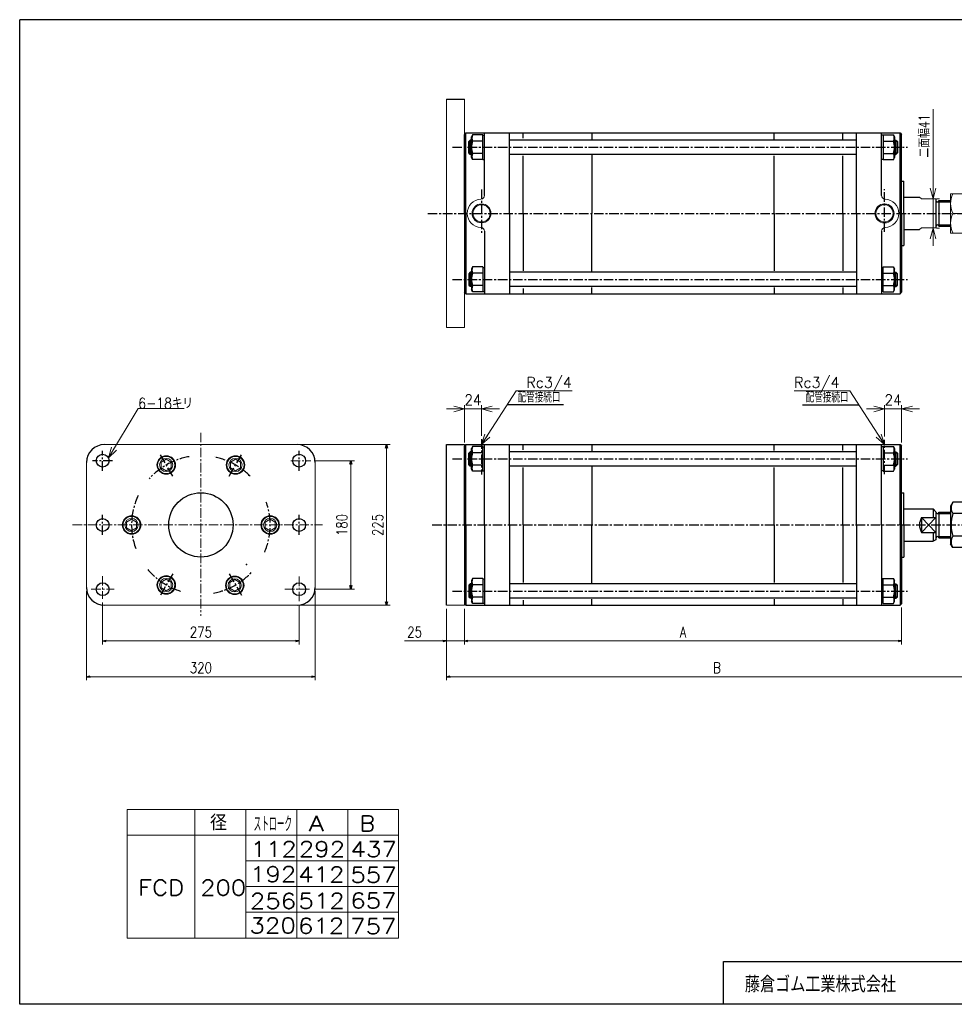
# Model space of a CAD drawing. Header units: millimetres. Extents: x -985 to 985, y -705 to 705.
# Tile 1 of 2: x -985 to 323, y -674 to 705. Entities that reach past the tile are written whole.
import ezdxf
from ezdxf.enums import TextEntityAlignment as Align

# ---------------------------------------------------------------- set-up
doc = ezdxf.new("R2010")
doc.units = ezdxf.units.MM
doc.header["$LTSCALE"] = 0.416667
doc.header["$PDSIZE"] = 1
doc.linetypes.add('CENTER', pattern=[50.8, 31.75, -6.35, 6.35, -6.35])
doc.layers.add('Layer0016', color=7, linetype='Continuous')
doc.layers.add('ZUWAKU', color=7, linetype='Continuous')
doc.styles.add('dcStyle0', font='txt.shx', dxfattribs={"width": 0.8, "bigfont": 'bigfont'})
doc.dimstyles.new('DaDimRotatedStyle', dxfattribs={"dimtxt": 15, "dimasz": 5.000003, "dimexe": 5, "dimexo": 1.666667, "dimgap": 5, "dimtad": 3, "dimdsep": 46, "dimtxsty": 'dcStyle0', "dimblk1": 'OPEN30', "dimblk2": 'OPEN30', "dimsah": 1, "dimcen": 0.09, "dimclrd": 4, "dimclre": 4, "dimclrt": 4, "dimadec": 0, "dimazin": 2, "dimtfac": 1, "dimtdec": 4, "dimtmove": 0, "dimatfit": 0, "dimfxl": 1, "dimarcsym": 0})

# ---------------------------------------------------------------- blocks, each defined once
blk = doc.blocks.new('DC_GROUP_Φ200_3')
at = {"color": 4, "linetype": 'Continuous', "lineweight": 18}
for p, q in [((-338.5, 110), (-333.8, 124.8)), ((-338.5, 110), (-330.4, 122.6)), ((-327, 120.4), (-338.5, 110))]:
    blk.add_line(p, q, dxfattribs=at)
blk = doc.blocks.new('DC_GROUP_Φ200_4')
at = {"color": 4, "linetype": 'Continuous', "lineweight": 18}
for p, q in [((220.7, 124.8), (225.5, 110)), ((225.5, 110), (214, 120.4)), ((225.5, 110), (217.4, 122.6))]:
    blk.add_line(p, q, dxfattribs=at)
blk = doc.blocks.new('DC_GROUP_Φ200_19')
at = {"color": 4, "linetype": 'Continuous', "lineweight": 25}
for p, q in [((-351, -77.7), (-352.6, -80.5)), ((-352.6, -80.5), (-352.6, -109.5)), ((-336.6, -77.7), (-351, -77.7)), ((-336.6, -77.7), (-336.6, -112.3)), ((-336.6, -78.1), (-336.6, -111.9)), ((-336.6, -78.1), (-334.5, -78.1)), ((-336.6, -86.3), (-351, -86.3)), ((-351, -112.3), (-352.6, -109.5)), ((-336.6, -103.7), (-351, -103.7)), ((-336.6, -112.3), (-351, -112.3)), ((-336.6, -111.9), (-334.5, -111.9))]:
    blk.add_line(p, q, dxfattribs=at)
for centre, radius, start, end in [((-343.5, -82), 8.66, 150, 210), ((-328.8, -95), 23.8, 158.7017, 201.2983), ((-343.5, -108), 8.66, 150, 210)]:
    blk.add_arc(centre, radius, start, end, dxfattribs=at)
blk = doc.blocks.new('DC_GROUP_Φ200_20')
at = {"color": 4, "linetype": 'Continuous', "lineweight": 25}
for p, q in [((223.6, -78.1), (221.5, -78.1)), ((223.6, -112.3), (223.6, -77.7)), ((223.6, -77.7), (238, -77.7)), ((223.6, -111.9), (223.6, -78.1)), ((238, -77.7), (239.6, -80.5)), ((239.6, -109.5), (239.6, -80.5)), ((223.6, -86.3), (238, -86.3)), ((223.6, -103.7), (238, -103.7)), ((238, -112.3), (239.6, -109.5)), ((223.6, -111.9), (221.5, -111.9)), ((223.6, -112.3), (238, -112.3))]:
    blk.add_line(p, q, dxfattribs=at)
for centre, radius, start, end in [((230.5, -82), 8.66, 330, 30), ((215.8, -95), 23.8, 338.7017, 21.2983), ((230.5, -108), 8.66, 330, 30)]:
    blk.add_arc(centre, radius, start, end, dxfattribs=at)
blk = doc.blocks.new('DC_GROUP_Φ200_21')
at = {"color": 4, "linetype": 'Continuous', "lineweight": 25}
for p, q in [((321.1, 29.3), (318.1, 24)), ((336, 29.3), (321.1, 29.3)), ((336, 29.3), (339.1, 24)), ((318.1, 24), (318.1, -29)), ((339.1, 24), (339.1, -29)), ((336, 13.4), (321.1, 13.4)), ((336, -18.4), (321.1, -18.4)), ((321.1, -34.3), (318.1, -29)), ((336, -34.3), (321.1, -34.3)), ((336, -34.3), (339.1, -29))]:
    blk.add_line(p, q, dxfattribs=at)
for centre, radius, start, end in [((332.7, 21.3), 14.1, 145.6111, 214.3889), ((324.4, 21.3), 14.1, 325.6111, 34.3889), ((371.2, -2.5), 52.5, 162.4111, 197.5889), ((286, -2.5), 52.5, 342.4111, 17.5889), ((332.7, -26.3), 14.1, 145.6111, 214.3889), ((324.4, -26.3), 14.1, 325.6111, 34.3889)]:
    blk.add_arc(centre, radius, start, end, dxfattribs=at)
blk = doc.blocks.new('DC_GROUP_Φ200_22')
at = {"color": 4, "linetype": 'Continuous', "lineweight": 25}
for p, q in [((-351, 107.3), (-352.6, 104.5)), ((-352.6, 75.5), (-352.6, 104.5)), ((-336.6, 107.3), (-351, 107.3)), ((-336.6, 98.7), (-351, 98.7)), ((-336.6, 72.7), (-336.6, 107.3)), ((-336.6, 73.1), (-336.6, 106.9)), ((-336.6, 106.9), (-334.5, 106.9)), ((-351, 72.7), (-352.6, 75.5)), ((-336.6, 81.3), (-351, 81.3)), ((-336.6, 72.7), (-351, 72.7)), ((-336.6, 73.1), (-334.5, 73.1))]:
    blk.add_line(p, q, dxfattribs=at)
for centre, radius, start, end in [((-328.8, 90), 23.8, 158.7017, 201.2983), ((-343.5, 103), 8.66, 150, 210), ((-343.5, 77), 8.66, 150, 210)]:
    blk.add_arc(centre, radius, start, end, dxfattribs=at)
blk = doc.blocks.new('DC_GROUP_Φ200_23')
at = {"color": 4, "linetype": 'Continuous', "lineweight": 25}
for p, q in [((223.6, 106.9), (221.5, 106.9)), ((223.6, 107.3), (223.6, 72.7)), ((223.6, 107.3), (238, 107.3)), ((223.6, 106.9), (223.6, 73.1)), ((223.6, 98.7), (238, 98.7)), ((238, 107.3), (239.6, 104.5)), ((239.6, 104.5), (239.6, 75.5)), ((223.6, 73.1), (221.5, 73.1)), ((223.6, 81.3), (238, 81.3)), ((223.6, 72.7), (238, 72.7)), ((238, 72.7), (239.6, 75.5))]:
    blk.add_line(p, q, dxfattribs=at)
for centre, radius, start, end in [((230.5, 103), 8.66, 330, 30), ((215.8, 90), 23.8, 338.7017, 21.2983), ((230.5, 77), 8.66, 330, 30)]:
    blk.add_arc(centre, radius, start, end, dxfattribs=at)
blk = doc.blocks.new('DC_GROUP_Φ200_24')
at = {"color": 4, "linetype": 'Continuous', "lineweight": 25}
for p, q in [((-351, 358.7), (-352.6, 355.8)), ((-336.6, 358.7), (-351, 358.7)), ((-336.6, 358.7), (-336.6, 324)), ((-352.6, 355.8), (-352.6, 326.8)), ((-336.6, 350), (-351, 350)), ((-336.6, 358.2), (-336.6, 324.4)), ((-336.6, 358.2), (-334.5, 358.2)), ((-336.6, 332.7), (-351, 332.7)), ((-351, 324), (-352.6, 326.8)), ((-336.6, 324), (-351, 324)), ((-336.6, 324.4), (-334.5, 324.4))]:
    blk.add_line(p, q, dxfattribs=at)
for centre, radius, start, end in [((-343.5, 354.3), 8.66, 150, 210), ((-328.8, 341.3), 23.8, 158.7017, 201.2983), ((-343.5, 328.3), 8.66, 150, 210)]:
    blk.add_arc(centre, radius, start, end, dxfattribs=at)
blk = doc.blocks.new('DC_GROUP_Φ200_25')
at = {"color": 4, "linetype": 'Continuous', "lineweight": 25}
for p, q in [((223.6, 324), (223.6, 358.7)), ((223.6, 358.7), (238, 358.7)), ((238, 358.7), (239.6, 355.8)), ((223.6, 358.2), (221.5, 358.2)), ((223.6, 324.4), (223.6, 358.2)), ((223.6, 350), (238, 350)), ((239.6, 326.8), (239.6, 355.8)), ((223.6, 332.7), (238, 332.7)), ((223.6, 324.4), (221.5, 324.4)), ((223.6, 324), (238, 324)), ((238, 324), (239.6, 326.8))]:
    blk.add_line(p, q, dxfattribs=at)
for centre, radius, start, end in [((230.5, 354.3), 8.66, 330, 30), ((215.8, 341.3), 23.8, 338.7017, 21.2983), ((230.5, 328.3), 8.66, 330, 30)]:
    blk.add_arc(centre, radius, start, end, dxfattribs=at)
blk = doc.blocks.new('DC_GROUP_Φ200_26')
at = {"color": 4, "linetype": 'Continuous', "lineweight": 25}
for p, q in [((-351, 543.7), (-352.6, 540.8)), ((-352.6, 511.8), (-352.6, 540.8)), ((-336.6, 543.7), (-351, 543.7)), ((-336.6, 509), (-336.6, 543.7)), ((-336.6, 509.4), (-336.6, 543.2)), ((-336.6, 543.2), (-334.5, 543.2)), ((-336.6, 535), (-351, 535)), ((-351, 509), (-352.6, 511.8)), ((-336.6, 517.7), (-351, 517.7)), ((-336.6, 509), (-351, 509)), ((-336.6, 509.4), (-334.5, 509.4))]:
    blk.add_line(p, q, dxfattribs=at)
for centre, radius, start, end in [((-343.5, 539.3), 8.66, 150, 210), ((-328.8, 526.3), 23.8, 158.7017, 201.2983), ((-343.5, 513.3), 8.66, 150, 210)]:
    blk.add_arc(centre, radius, start, end, dxfattribs=at)
blk = doc.blocks.new('DC_GROUP_Φ200_27')
at = {"color": 4, "linetype": 'Continuous', "lineweight": 25}
for p, q in [((223.6, 543.2), (221.5, 543.2)), ((223.6, 543.7), (223.6, 509)), ((223.6, 543.7), (238, 543.7)), ((223.6, 543.2), (223.6, 509.4)), ((238, 543.7), (239.6, 540.8)), ((239.6, 540.8), (239.6, 511.8)), ((223.6, 535), (238, 535)), ((223.6, 517.7), (238, 517.7)), ((238, 509), (239.6, 511.8)), ((223.6, 509.4), (221.5, 509.4)), ((223.6, 509), (238, 509))]:
    blk.add_line(p, q, dxfattribs=at)
for centre, radius, start, end in [((230.5, 539.3), 8.66, 330, 30), ((215.8, 526.3), 23.8, 338.7017, 21.2983), ((230.5, 513.3), 8.66, 330, 30)]:
    blk.add_arc(centre, radius, start, end, dxfattribs=at)
blk = doc.blocks.new('DC_GROUP_Φ200_28')
at = {"color": 4, "linetype": 'Continuous', "lineweight": 13}
for p, q in [((339.1, 461.3), (318.1, 461.3)), ((318.1, 461.3), (318.1, 406.3)), ((339.1, 406.3), (339.1, 461.3)), ((321.1, 433.8), (336, 433.8)), ((318.1, 406.3), (339.1, 406.3))]:
    blk.add_line(p, q, dxfattribs=at)
for centre, start, end in [((350.7, 447.6), 155.068, 204.932), ((306.5, 447.6), 335.068, 24.932), ((350.7, 420.1), 155.068, 204.932), ((306.5, 420.1), 335.068, 24.932)]:
    blk.add_arc(centre, 32.6, start, end, dxfattribs=at)
blk = doc.blocks.new('DC_GROUP_Φ200_30')
at = {"color": 4, "linetype": 'Continuous', "lineweight": 18}
for p, q in [((293.5, 454.3), (289.5, 469.3)), ((297.5, 469.3), (293.5, 454.3)), ((293.5, 454.3), (293.5, 469.3))]:
    blk.add_line(p, q, dxfattribs=at)
blk = doc.blocks.new('DC_GROUP_Φ200_31')
at = {"color": 4, "linetype": 'Continuous', "lineweight": 18}
for p, q in [((289.5, 398.3), (293.5, 413.3)), ((293.5, 413.3), (297.5, 398.3)), ((293.5, 413.3), (293.5, 398.3))]:
    blk.add_line(p, q, dxfattribs=at)
blk = doc.blocks.new('DC_GROUP_Φ200_29')
at = {"color": 4, "linetype": 'Continuous', "lineweight": 13}
for p, q in [((293.5, 579.6), (293.5, 454.3)), ((293.5, 413.3), (293.5, 454.3)), ((302.5, 454.3), (298.5, 454.3)), ((293.5, 388.3), (293.5, 413.3)), ((302.5, 413.3), (298.5, 413.3))]:
    blk.add_line(p, q, dxfattribs=at)
at = {"linetype": 'Continuous'}
for name in ['DC_GROUP_Φ200_30', 'DC_GROUP_Φ200_31']:
    blk.add_blockref(name, (0, 0), dxfattribs=at)
at = {"color": 4, "style": 'dcStyle0', "width": 0.714286}
blk.add_text('二面幅41', height=15, rotation=90, dxfattribs=at).set_placement((288.5, 512.1), (288.5, 572.1), align=Align.FIT)
blk = doc.blocks.new('DC_GROUP_Φ200_33')
at = {"color": 4, "linetype": 'Continuous', "lineweight": 18}
for p, q in [((-338.5, 160), (-323.5, 164)), ((-323.5, 156), (-338.5, 160)), ((-338.5, 160), (-323.5, 160))]:
    blk.add_line(p, q, dxfattribs=at)
blk = doc.blocks.new('DC_GROUP_Φ200_34')
at = {"color": 4, "linetype": 'Continuous', "lineweight": 18}
for p, q in [((-377.5, 164), (-362.5, 160)), ((-362.5, 160), (-377.5, 156)), ((-362.5, 160), (-377.5, 160))]:
    blk.add_line(p, q, dxfattribs=at)
blk = doc.blocks.new('DC_GROUP_Φ200_32')
at = {"color": 4, "linetype": 'Continuous', "lineweight": 13}
for p, q in [((-387.5, 160), (-362.5, 160)), ((-362.5, 113), (-362.5, 165)), ((-362.5, 160), (-338.5, 160)), ((-338.5, 122.5), (-338.5, 165)), ((-313.5, 160), (-338.5, 160))]:
    blk.add_line(p, q, dxfattribs=at)
at = {"linetype": 'Continuous'}
for name in ['DC_GROUP_Φ200_34', 'DC_GROUP_Φ200_33']:
    blk.add_blockref(name, (0, 0), dxfattribs=at)
at = {"color": 4, "style": 'dcStyle0', "width": 0.8}
blk.add_text('24', height=15, dxfattribs=at).set_placement((-362.5, 165), (-338.5, 165), align=Align.FIT)
blk = doc.blocks.new('DC_GROUP_Φ200_36')
at = {"color": 4, "linetype": 'Continuous', "lineweight": 18}
for p, q in [((249.5, 160), (264.5, 164)), ((264.5, 156), (249.5, 160)), ((249.5, 160), (264.5, 160))]:
    blk.add_line(p, q, dxfattribs=at)
blk = doc.blocks.new('DC_GROUP_Φ200_37')
at = {"color": 4, "linetype": 'Continuous', "lineweight": 18}
for p, q in [((210.5, 164), (225.5, 160)), ((225.5, 160), (210.5, 156)), ((225.5, 160), (210.5, 160))]:
    blk.add_line(p, q, dxfattribs=at)
blk = doc.blocks.new('DC_GROUP_Φ200_35')
at = {"color": 4, "linetype": 'Continuous', "lineweight": 13}
for p, q in [((200.5, 160), (225.5, 160)), ((225.5, 121.5), (225.5, 165)), ((225.5, 160), (249.5, 160)), ((249.5, 113), (249.5, 165)), ((274.5, 160), (249.5, 160))]:
    blk.add_line(p, q, dxfattribs=at)
at = {"linetype": 'Continuous'}
for name in ['DC_GROUP_Φ200_37', 'DC_GROUP_Φ200_36']:
    blk.add_blockref(name, (0, 0), dxfattribs=at)
at = {"color": 4, "style": 'dcStyle0', "width": 0.8}
blk.add_text('24', height=15, dxfattribs=at).set_placement((225.5, 165), (249.5, 165), align=Align.FIT)
blk = doc.blocks.new('DC_GROUP_Φ200_39')
at = {"color": 4, "linetype": 'Continuous', "lineweight": 18}
for p, q in [((-860.9, 91.7), (-856.5, 106.6)), ((-860.9, 91.7), (-853.1, 104.5)), ((-849.7, 102.4), (-860.9, 91.7))]:
    blk.add_line(p, q, dxfattribs=at)
blk = doc.blocks.new('DC_GROUP_Φ200_38')
at = {"color": 4, "linetype": 'Continuous', "lineweight": 13}
for p, q in [((-860.9, 91.7), (-819, 160.5)), ((-819, 160.5), (-755, 160.5))]:
    blk.add_line(p, q, dxfattribs=at)
at = {"linetype": 'Continuous'}
blk.add_blockref('DC_GROUP_Φ200_39', (0, 0), dxfattribs=at)
at = {"color": 4, "style": 'dcStyle0', "width": 0.796875}
blk.add_text('6-18キリ', height=15, dxfattribs=at).set_placement((-819, 160.5), (-742.5, 160.5), align=Align.FIT)
blk = doc.blocks.new('DC_GROUP_Φ200_40')
at = {"color": 4, "linetype": 'Continuous', "lineweight": 13}
for p, q in [((-779.9, 89.6), (-786.9, 85.5)), ((-786.9, 85.5), (-786.9, 77.5)), ((-772.9, 85.5), (-779.9, 89.6)), ((-772.9, 77.5), (-772.9, 85.5)), ((-786.9, 77.5), (-779.9, 73.4)), ((-779.9, 73.4), (-772.9, 77.5))]:
    blk.add_line(p, q, dxfattribs=at)
for radius in [12.2, 12, 9.23]:
    blk.add_circle((-779.9, 81.5), radius, dxfattribs=at)
blk = doc.blocks.new('DC_GROUP_Φ200_41')
at = {"color": 4, "linetype": 'Continuous', "lineweight": 13}
for p, q in [((-689.9, 85.5), (-682.9, 89.6)), ((-689.9, 77.5), (-689.9, 85.5)), ((-682.9, 89.6), (-675.9, 85.5)), ((-675.9, 85.5), (-675.9, 77.5)), ((-682.9, 73.4), (-689.9, 77.5)), ((-675.9, 77.5), (-682.9, 73.4))]:
    blk.add_line(p, q, dxfattribs=at)
for radius in [12.2, 12, 9.23]:
    blk.add_circle((-682.9, 81.5), radius, dxfattribs=at)
blk = doc.blocks.new('DC_GROUP_Φ200_42')
at = {"color": 4, "linetype": 'Continuous', "lineweight": 13}
for p, q in [((-786.9, -82.5), (-779.9, -78.4)), ((-786.9, -90.5), (-786.9, -82.5)), ((-779.9, -78.4), (-772.9, -82.5)), ((-772.9, -82.5), (-772.9, -90.5)), ((-779.9, -94.6), (-786.9, -90.5)), ((-772.9, -90.5), (-779.9, -94.6))]:
    blk.add_line(p, q, dxfattribs=at)
for radius in [12.2, 12, 9.23]:
    blk.add_circle((-779.9, -86.5), radius, dxfattribs=at)
blk = doc.blocks.new('DC_GROUP_Φ200_43')
at = {"color": 4, "linetype": 'Continuous', "lineweight": 13}
for p, q in [((-828.4, 5.6), (-835.4, 1.5)), ((-835.4, 1.5), (-835.4, -6.5)), ((-821.4, 1.5), (-828.4, 5.6)), ((-821.4, -6.5), (-821.4, 1.5)), ((-835.4, -6.5), (-828.4, -10.6)), ((-828.4, -10.6), (-821.4, -6.5))]:
    blk.add_line(p, q, dxfattribs=at)
for radius in [12.2, 12, 9.23]:
    blk.add_circle((-828.4, -2.5), radius, dxfattribs=at)
blk = doc.blocks.new('DC_GROUP_Φ200_44')
at = {"color": 4, "linetype": 'Continuous', "lineweight": 13}
for p, q in [((-634.4, 5.6), (-641.4, 1.5)), ((-641.4, 1.5), (-641.4, -6.5)), ((-627.4, 1.5), (-634.4, 5.6)), ((-627.4, -6.5), (-627.4, 1.5)), ((-641.4, -6.5), (-634.4, -10.6)), ((-634.4, -10.6), (-627.4, -6.5))]:
    blk.add_line(p, q, dxfattribs=at)
for radius in [12.2, 12, 9.23]:
    blk.add_circle((-634.4, -2.5), radius, dxfattribs=at)
blk = doc.blocks.new('DC_GROUP_Φ200_45')
at = {"color": 4, "linetype": 'Continuous', "lineweight": 13}
for p, q in [((-684, -79), (-691, -83.1)), ((-677, -83.1), (-684, -79)), ((-691, -83.1), (-691, -91.2)), ((-691, -91.2), (-684, -95.2)), ((-684, -95.2), (-677, -91.2)), ((-677, -91.2), (-677, -83.1))]:
    blk.add_line(p, q, dxfattribs=at)
for radius in [12.2, 12, 9.23]:
    blk.add_circle((-684, -87.1), radius, dxfattribs=at)
blk = doc.blocks.new('_OPEN30')
at = {"color": 0, "linetype": 'ByBlock', "lineweight": -2}
for p, q in [((-1, 0.267949), (0, 0)), ((0, 0), (-1, -0.267949)), ((0, 0), (-1, 0))]:
    blk.add_line(p, q, dxfattribs=at)
blk = doc.blocks.new('*D47')
at = {"color": 4, "linetype": 'Continuous', "lineweight": 13}
for p, q in [((-868.9, -111.2), (-868.9, -170)), ((-593.9, -114.6), (-593.9, -170)), ((-868.9, -165), (-593.9, -165))]:
    blk.add_line(p, q, dxfattribs=at)
at = {"color": 4, "xscale": 5.000004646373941, "yscale": 4.999982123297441}
for p, rotation in [((-868.9, -165), 180), ((-593.9, -165), 360)]:
    blk.add_blockref('_OPEN30', p, dxfattribs=dict(at, rotation=rotation))
at = {"color": 4, "insert": (-731.4, -160), "char_height": 15, "width": 60.938, "attachment_point": 8, "style": 'dcStyle0'}
blk.add_mtext('\\T1.00;275', dxfattribs=at)
blk = doc.blocks.new('*D48')
at = {"color": 4, "linetype": 'Continuous', "lineweight": 13}
for p, q in [((-572.7, 87.5), (-516.4, 87.5)), ((-521.4, -92.5), (-521.4, 87.5)), ((-572.7, -92.5), (-516.4, -92.5))]:
    blk.add_line(p, q, dxfattribs=at)
at = {"color": 4, "xscale": 5.000004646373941, "yscale": 4.999982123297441}
for p, rotation in [((-521.4, 87.5), 90), ((-521.4, -92.5), 270)]:
    blk.add_blockref('_OPEN30', p, dxfattribs=dict(at, rotation=rotation))
at = {"color": 4, "insert": (-526.4, -2.5), "char_height": 15, "width": 60.938, "attachment_point": 8, "rotation": 90, "style": 'dcStyle0'}
blk.add_mtext('\\T1.00;180', dxfattribs=at)
blk = doc.blocks.new('*D49')
at = {"color": 4, "linetype": 'Continuous', "lineweight": 13}
for p, q in [((-891.4, -95), (-891.4, -220)), ((-571.4, -95), (-571.4, -220)), ((-891.4, -215), (-571.4, -215))]:
    blk.add_line(p, q, dxfattribs=at)
at = {"color": 4, "xscale": 5.000004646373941, "yscale": 4.999982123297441}
for p, rotation in [((-891.4, -215), 180), ((-571.4, -215), 360)]:
    blk.add_blockref('_OPEN30', p, dxfattribs=dict(at, rotation=rotation))
at = {"color": 4, "insert": (-731.4, -210), "char_height": 15, "width": 60.938, "attachment_point": 8, "style": 'dcStyle0'}
blk.add_mtext('\\T1.00;320', dxfattribs=at)
blk = doc.blocks.new('*D50')
at = {"color": 4, "linetype": 'Continuous', "lineweight": 13}
for p, q in [((-591.4, 110), (-466.4, 110)), ((-471.4, -115), (-471.4, 110)), ((-591.4, -115), (-466.4, -115))]:
    blk.add_line(p, q, dxfattribs=at)
at = {"color": 4, "xscale": 5.000004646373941, "yscale": 4.999982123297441}
for p, rotation in [((-471.4, 110), 90), ((-471.4, -115), 270)]:
    blk.add_blockref('_OPEN30', p, dxfattribs=dict(at, rotation=rotation))
at = {"color": 4, "insert": (-476.4, -2.5), "char_height": 15, "width": 60.938, "attachment_point": 8, "rotation": 90, "style": 'dcStyle0'}
blk.add_mtext('\\T1.00;225', dxfattribs=at)
blk = doc.blocks.new('*D51')
at = {"color": 4, "linetype": 'Continuous', "lineweight": 13}
for p, q in [((-387.5, -120), (-387.5, -170)), ((-362.5, -120), (-362.5, -170)), ((-446.2, -165), (-387.5, -165)), ((-362.5, -165), (-387.5, -165)), ((-354.2, -165), (-362.5, -165))]:
    blk.add_line(p, q, dxfattribs=at)
at = {"color": 4, "xscale": 5.000004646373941, "yscale": 4.999982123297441}
for p, rotation in [((-387.5, -165), 360), ((-362.5, -165), 180)]:
    blk.add_blockref('_OPEN30', p, dxfattribs=dict(at, rotation=rotation))
at = {"color": 4, "insert": (-422, -160), "char_height": 15, "width": 46.875, "attachment_point": 9, "style": 'dcStyle0'}
blk.add_mtext('\\T1.00;25', dxfattribs=at)
blk = doc.blocks.new('*D52')
at = {"color": 4, "linetype": 'Continuous', "lineweight": 13}
for p, q in [((-362.5, -120), (-362.5, -170)), ((249.5, -118), (249.5, -170)), ((-362.5, -165), (249.5, -165))]:
    blk.add_line(p, q, dxfattribs=at)
at = {"color": 4, "xscale": 5.000004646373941, "yscale": 4.999982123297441}
for p, rotation in [((-362.5, -165), 180), ((249.5, -165), 360)]:
    blk.add_blockref('_OPEN30', p, dxfattribs=dict(at, rotation=rotation))
at = {"color": 4, "insert": (-56.5, -160), "char_height": 15, "width": 32.812, "attachment_point": 8, "style": 'dcStyle0'}
blk.add_mtext('\\T1.00;A', dxfattribs=at)
blk = doc.blocks.new('*D53')
at = {"color": 4, "linetype": 'Continuous', "lineweight": 13}
for p, q in [((369.5, -22.5), (369.5, -220)), ((-387.5, -120), (-387.5, -220)), ((-387.5, -215), (369.5, -215))]:
    blk.add_line(p, q, dxfattribs=at)
at = {"color": 4, "xscale": 5.000004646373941, "yscale": 4.999982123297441}
for p, rotation in [((-387.5, -215), 180), ((369.5, -215), 360)]:
    blk.add_blockref('_OPEN30', p, dxfattribs=dict(at, rotation=rotation))
at = {"color": 4, "insert": (-9, -210), "char_height": 15, "width": 32.812, "attachment_point": 8, "style": 'dcStyle0'}
blk.add_mtext('\\T1.00;B', dxfattribs=at)

msp = doc.modelspace()

# ---------------------------------------------------------------- linework, layer by layer
at = {"color": 4, "linetype": 'Continuous', "lineweight": 25}
for p, q in [((-360.506, 546.339), (-362.506, 544.339)), ((-360.506, 546.339), (-362.506, 544.339)), ((-362.506, 478.839), (-362.506, 544.339)), ((-362.506, 433.839), (-362.506, 544.339)), ((-360.506, 546.339), (247.494, 546.339)), ((-360.506, 546.339), (247.494, 546.339)), ((-360.506, 433.839), (-360.506, 546.339)), ((-334.506, 458.819), (-334.506, 546.339)), ((-299.506, 433.839), (-299.506, 546.339)), ((-280.406, 538.962), (-280.406, 546.339)), ((-184.306, 546.339), (-184.306, 537.732)), ((71.294, 537.897), (71.294, 546.339)), ((167.394, 537.897), (167.394, 546.339)), ((186.494, 433.839), (186.494, 546.339)), ((221.494, 458.819), (221.494, 546.339)), ((247.494, 546.339), (249.494, 544.339)), ((247.494, 546.339), (249.494, 544.339)), ((247.494, 433.839), (247.494, 546.339)), ((249.494, 478.839), (249.494, 544.339)), ((249.494, 433.839), (249.494, 544.339)), ((-354.506, 536.339), (-356.506, 534.339)), ((-356.506, 518.339), (-356.506, 534.339)), ((-356.106, 534.739), (-352.606, 534.739)), ((-352.606, 536.339), (-354.506, 536.339)), ((-354.506, 516.339), (-354.506, 536.339)), ((186.494, 536.339), (-299.506, 536.339)), ((239.594, 536.339), (241.494, 536.339)), ((243.094, 534.739), (239.594, 534.739)), ((241.494, 536.339), (243.494, 534.339)), ((241.494, 536.339), (241.494, 516.339)), ((243.494, 534.339), (243.494, 518.339)), ((-354.506, 516.339), (-356.506, 518.339)), ((-356.106, 517.939), (-352.606, 517.939)), ((-352.606, 516.339), (-354.506, 516.339)), ((186.494, 516.339), (-299.506, 516.339)), ((-280.406, 433.839), (-280.406, 514.45)), ((-184.306, 515.161), (-184.306, 433.839)), ((71.294, 433.839), (71.294, 514.296)), ((167.394, 433.839), (167.394, 514.296)), ((243.094, 517.939), (239.594, 517.939)), ((239.594, 516.339), (241.494, 516.339)), ((241.494, 516.339), (243.494, 518.339)), ((249.494, 478.839), (252.494, 478.839)), ((252.494, 433.839), (252.494, 478.839)), ((252.494, 456.339), (274.454, 456.339)), ((297.494, 454.339), (297.494, 413.204)), ((301.494, 451.839), (318.073, 451.839)), ((301.494, 451.839), (301.494, 415.839)), ((301.494, 449.839), (318.073, 449.839)), ((-362.506, 433.839), (-362.506, 323.339)), ((-360.506, 433.839), (-360.506, 321.339)), ((-299.506, 433.839), (-299.506, 321.339)), ((-280.406, 433.839), (-280.406, 353.228)), ((-184.306, 352.517), (-184.306, 433.839)), ((71.294, 433.839), (71.294, 353.382)), ((167.394, 433.839), (167.394, 353.382)), ((186.494, 433.839), (186.494, 321.339)), ((247.494, 433.839), (247.494, 321.339)), ((249.494, 433.839), (249.494, 323.339)), ((252.494, 433.839), (252.494, 388.839)), ((301.494, 417.839), (318.073, 417.839)), ((301.494, 415.839), (318.073, 415.839)), ((-334.506, 408.859), (-334.506, 321.339)), ((221.494, 408.859), (221.494, 321.339)), ((252.494, 411.339), (274.454, 411.339)), ((249.494, 388.839), (252.494, 388.839)), ((-354.506, 351.339), (-356.506, 349.339)), ((-356.506, 349.339), (-356.506, 333.339)), ((-356.106, 349.739), (-352.606, 349.739)), ((-352.606, 351.339), (-354.506, 351.339)), ((-354.506, 351.339), (-354.506, 331.339)), ((186.494, 351.339), (-299.506, 351.339)), ((239.594, 351.339), (241.494, 351.339)), ((243.094, 349.739), (239.594, 349.739)), ((241.494, 351.339), (243.494, 349.339)), ((241.494, 331.339), (241.494, 351.339)), ((243.494, 333.339), (243.494, 349.339)), ((-354.506, 331.339), (-356.506, 333.339)), ((-356.106, 332.939), (-352.606, 332.939)), ((-352.606, 331.339), (-354.506, 331.339)), ((186.494, 331.339), (-299.506, 331.339)), ((243.094, 332.939), (239.594, 332.939)), ((239.594, 331.339), (241.494, 331.339)), ((241.494, 331.339), (243.494, 333.339)), ((-360.506, 321.339), (-362.506, 323.339)), ((-360.506, 321.339), (247.494, 321.339)), ((-280.406, 328.716), (-280.406, 321.339)), ((-184.306, 321.339), (-184.306, 329.946)), ((71.294, 329.781), (71.294, 321.339)), ((167.394, 329.781), (167.394, 321.339)), ((247.494, 321.339), (249.494, 323.339)), ((-223.828, 165.787), (-302.511, 165.787)), ((110.815, 165.787), (189.499, 165.787)), ((-360.506, 110), (-362.506, 108)), ((-360.506, 110), (-362.506, 108)), ((-362.506, 42.5), (-362.506, 108)), ((-362.506, -2.5), (-362.506, 108)), ((-360.506, 110), (247.494, 110)), ((-360.506, 110), (247.494, 110)), ((-360.506, -2.5), (-360.506, 110)), ((-354.506, 100), (-356.506, 98)), ((-356.506, 82), (-356.506, 98)), ((-356.106, 98.4), (-352.606, 98.4)), ((-352.606, 100), (-354.506, 100)), ((-354.506, 80), (-354.506, 100)), ((-334.506, -2.5), (-334.506, 110)), ((-299.506, -2.5), (-299.506, 110)), ((186.494, 100), (-299.506, 100)), ((-280.406, 102.623), (-280.406, 110)), ((-184.306, 110), (-184.306, 101.393)), ((71.294, 101.558), (71.294, 110)), ((167.394, 101.558), (167.394, 110)), ((186.494, -2.5), (186.494, 110)), ((221.494, -2.5), (221.494, 110)), ((239.594, 100), (241.494, 100)), ((243.094, 98.4), (239.594, 98.4)), ((241.494, 100), (243.494, 98)), ((241.494, 100), (241.494, 80)), ((243.494, 98), (243.494, 82)), ((247.494, 110), (249.494, 108)), ((247.494, 110), (249.494, 108)), ((247.494, -2.5), (247.494, 110)), ((249.494, 42.5), (249.494, 108)), ((249.494, -2.5), (249.494, 108)), ((-354.506, 80), (-356.506, 82)), ((-356.106, 81.6), (-352.606, 81.6)), ((-352.606, 80), (-354.506, 80)), ((186.494, 80), (-299.506, 80)), ((-280.406, -2.5), (-280.406, 78.111)), ((-184.306, 78.822), (-184.306, -2.5)), ((71.294, -2.5), (71.294, 77.957)), ((167.394, -2.5), (167.394, 77.957)), ((243.094, 81.6), (239.594, 81.6)), ((239.594, 80), (241.494, 80)), ((241.494, 80), (243.494, 82)), ((249.494, 42.5), (252.494, 42.5)), ((252.494, -2.5), (252.494, 42.5)), ((252.494, 20), (293.494, 20)), ((293.494, 20), (293.494, 8.1)), ((293.494, 20), (297.503, 15.63)), ((297.494, 15.611), (297.494, -23.135)), ((301.494, 15.5), (318.073, 15.5)), ((301.494, 15.5), (301.494, -20.5)), ((277.494, 8.1), (277.494, -13.1)), ((277.494, 8.1), (297.494, 8.1)), ((277.494, 8.1), (297.494, -13.1)), ((297.494, 8.1), (277.494, -13.1)), ((301.494, 13.5), (318.073, 13.5)), ((-362.506, -2.5), (-362.506, -115)), ((-360.506, -2.5), (-360.506, -115)), ((-334.506, -2.5), (-334.506, -115)), ((-299.506, -2.5), (-299.506, -115)), ((-280.406, -2.5), (-280.406, -83.111)), ((-184.306, -83.822), (-184.306, -2.5)), ((71.294, -2.5), (71.294, -82.957)), ((167.394, -2.5), (167.394, -82.957)), ((186.494, -2.5), (186.494, -115)), ((221.494, -2.5), (221.494, -115)), ((247.494, -2.5), (247.494, -115)), ((249.494, -2.5), (249.494, -113)), ((252.494, -2.5), (252.494, -47.5)), ((277.494, -13.1), (297.494, -13.1)), ((293.494, -13.1), (293.494, -25)), ((252.494, -25), (293.494, -25)), ((297.494, -23.135), (293.494, -25)), ((301.494, -18.5), (318.073, -18.5)), ((301.494, -20.5), (318.073, -20.5)), ((249.494, -47.5), (252.494, -47.5)), ((-354.506, -85), (-356.506, -87)), ((-356.506, -87), (-356.506, -103)), ((-356.106, -86.6), (-352.606, -86.6)), ((-352.606, -85), (-354.506, -85)), ((-354.506, -85), (-354.506, -105)), ((186.494, -85), (-299.506, -85)), ((239.594, -85), (241.494, -85)), ((243.094, -86.6), (239.594, -86.6)), ((241.494, -85), (243.494, -87)), ((241.494, -105), (241.494, -85)), ((243.494, -103), (243.494, -87)), ((-354.506, -105), (-356.506, -103)), ((-356.106, -103.4), (-352.606, -103.4)), ((-352.606, -105), (-354.506, -105)), ((186.494, -105), (-299.506, -105)), ((-280.406, -107.623), (-280.406, -115)), ((-184.306, -115), (-184.306, -106.393)), ((71.294, -106.558), (71.294, -115)), ((167.394, -106.558), (167.394, -115)), ((243.094, -103.4), (239.594, -103.4)), ((239.594, -105), (241.494, -105)), ((241.494, -105), (243.494, -103)), ((-360.506, -115), (-362.506, -113)), ((-360.506, -115), (247.494, -115)), ((247.494, -115), (249.494, -113))]:
    msp.add_line(p, q, dxfattribs=at)
at = {"color": 4, "linetype": 'CENTER', "lineweight": 25}
for p, q in [((-379.152, 526.339), (257.685, 526.339)), ((-338.506, 467.199), (-338.506, 405.707)), ((225.494, 407.846), (225.494, 467.733)), ((-413.791, 433.839), (382.684, 433.839)), ((-379.152, 341.339), (257.685, 341.339)), ((-338.506, 117.526), (-338.506, 67.934)), ((225.494, 68.409), (225.494, 116.529)), ((-379.152, 90), (257.685, 90)), ((-407.535, -2.5), (382.684, -2.5)), ((-379.152, -95), (257.685, -95))]:
    msp.add_line(p, q, dxfattribs=at)
at = {"color": 4, "linetype": 'Continuous', "lineweight": 13}
for p, q in [((274.454, 456.339), (277.494, 454.339)), ((277.494, 454.339), (297.494, 454.339)), ((318.073, 451.839), (318.073, 415.839)), ((274.454, 411.339), (277.494, 413.339)), ((277.494, 413.339), (297.494, 413.339)), ((-338.506, 110), (-290.023, 185.141)), ((-290.023, 185.141), (-211.892, 185.141)), ((177.01, 185.141), (98.879, 185.141)), ((225.494, 110), (177.01, 185.141)), ((-866.373, 110), (-596.373, 110)), ((-891.373, 85), (-891.373, -90)), ((-571.373, -90), (-571.373, 85)), ((-866.373, -115), (-596.373, -115)), ((-387.506, -115), (-362.506, -115)), ((-834.807, -400.922), (-454.609, -400.922)), ((-834.807, -400.922), (-834.807, -580.922)), ((-739.696, -400.922), (-739.696, -580.922)), ((-668.424, -400.922), (-668.424, -580.922)), ((-597.153, -400.922), (-597.153, -580.922)), ((-525.881, -400.922), (-525.881, -580.922)), ((-454.609, -400.922), (-454.609, -580.922)), ((-834.807, -436.922), (-454.609, -436.922)), ((-668.424, -472.922), (-454.609, -472.922)), ((-668.256, -508.922), (-454.609, -508.922)), ((-668.424, -544.922), (-454.609, -544.922)), ((-834.807, -580.922), (-454.609, -580.922))]:
    msp.add_line(p, q, dxfattribs=at)
at = {"color": 4, "linetype": 'CENTER', "lineweight": 13}
for p, q in [((-731.373, 126.703), (-731.373, -129.83)), ((-605.706, 87.5), (-577.667, 87.5)), ((-910.921, -2.5), (-561.373, -2.5)), ((-868.873, -74.21), (-868.873, -106.157)), ((-593.873, -74.89), (-593.873, -109.556)), ((-884.823, -92.5), (-852.959, -92.5)), ((-613.693, -92.5), (-577.667, -92.5))]:
    msp.add_line(p, q, dxfattribs=at)
at = {"color": 4, "linetype": 'Continuous', "lineweight": 13}
for centre, radius in [((-338.506, 433.839), 13.194), ((-338.506, 433.839), 11.994), ((225.494, 433.839), 13.347), ((225.494, 433.839), 11.994), ((-779.873, 81.504), 13), ((-682.873, 81.504), 13), ((-828.373, -2.5), 13), ((-634.373, -2.5), 13), ((-779.873, -86.504), 13), ((-683.951, -87.118), 13)]:
    msp.add_circle(centre, radius, dxfattribs=at)
for centre, radius, start, end in [((-339.506, 458.819), 5, 272.292443, 0), ((226.494, 458.819), 5, 180, 267.707557), ((-338.506, 433.839), 20, 92.292443, 267.707557), ((225.494, 433.839), 20, 272.292443, 87.707557), ((-339.506, 408.859), 5, 0, 87.707557), ((226.494, 408.859), 5, 92.292443, 180)]:
    msp.add_arc(centre, radius, start, end, dxfattribs=at)
at = {"color": 4, "linetype": 'Continuous', "lineweight": 25}
for centre, radius, start, end in [((299.494, 451.839), 2, 176.195233, 0), ((299.494, 415.839), 2, 0, 180), ((299.494, 15.5), 2, 176.195233, 0), ((294.454, -2.5), 20, 147.994545, 212.005455), ((299.494, -20.5), 2, 0, 180)]:
    msp.add_arc(centre, radius, start, end, dxfattribs=at)
at = {"color": 5, "linetype": 'Continuous'}
msp.add_point((-667.739, -57.908), dxfattribs=at)
at = {"layer": 'Layer0016', "color": 4, "linetype": 'Continuous', "lineweight": 25}
for p, q in [((-387.506, 593.839), (-362.506, 593.839)), ((-387.506, -115), (-387.506, 110)), ((-387.506, 110), (-362.506, 110)), ((-362.506, 110), (-362.506, -110.829))]:
    msp.add_line(p, q, dxfattribs=at)
at = {"layer": 'Layer0016', "color": 4, "linetype": 'Continuous', "lineweight": 13}
for p, q in [((-387.506, 593.839), (-387.506, 273.839)), ((-362.506, 593.839), (-362.506, 273.839)), ((-362.506, 273.839), (-387.506, 273.839))]:
    msp.add_line(p, q, dxfattribs=at)
at = {"layer": 'Layer0016', "color": 4, "linetype": 'CENTER', "lineweight": 25}
for p, q in [((-868.873, 73.5), (-868.873, 101.5)), ((-770.873, 65.916), (-788.873, 97.093)), ((-691.873, 65.916), (-673.873, 97.093)), ((-593.873, 73.5), (-593.873, 101.5)), ((-854.873, 87.5), (-882.873, 87.5)), ((-868.873, -16.5), (-868.873, 11.5)), ((-593.873, -16.5), (-593.873, 11.5)), ((-770.873, -70.916), (-788.873, -102.093)), ((-691.873, -70.916), (-673.873, -102.093))]:
    msp.add_line(p, q, dxfattribs=at)
at = {"layer": 'Layer0016', "color": 4, "linetype": 'Continuous', "lineweight": 25}
for centre, radius in [((-868.873, 87.5), 9), ((-593.873, 87.5), 9), ((-731.373, -2.5), 45), ((-868.873, -2.5), 9), ((-593.873, -2.5), 9), ((-868.873, -92.5), 9), ((-593.873, -92.5), 9)]:
    msp.add_circle(centre, radius, dxfattribs=at)
for centre, start, end in [((-866.373, 85), 90, 180), ((-596.373, 85), 0, 90), ((-866.373, -90), 180, 270), ((-596.373, -90), 270, 0)]:
    msp.add_arc(centre, 25, start, end, dxfattribs=at)
at = {"layer": 'Layer0016', "color": 4, "linetype": 'CENTER', "lineweight": 25}
for start, end in [(99.814268, 138.152131), (44.608455, 79.09181), (154.709981, 199.766245), (336.984907, 19.278373), (220.022555, 253.586598), (280.563561, 317.971175)]:
    msp.add_arc((-731.373, -2.5), 97, start, end, dxfattribs=at)
at = {"layer": 'ZUWAKU', "color": 5, "linetype": 'Continuous', "lineweight": 25}
for p, q in [((-985, -673.75), (-985, 705)), ((955, 705), (-985, 705)), ((985, -673.75), (-985, -673.75))]:
    msp.add_line(p, q, dxfattribs=at)
at = {"layer": 'ZUWAKU', "color": 4, "linetype": 'Continuous', "lineweight": 25}
for p, q in [((0, -613.75), (955, -613.75)), ((0, -673.75), (0, -613.75))]:
    msp.add_line(p, q, dxfattribs=at)

# ---------------------------------------------------------------- block references
at = {"linetype": 'Continuous'}
for name in ['DC_GROUP_Φ200_29', 'DC_GROUP_Φ200_26', 'DC_GROUP_Φ200_27', 'DC_GROUP_Φ200_28', 'DC_GROUP_Φ200_24', 'DC_GROUP_Φ200_25', 'DC_GROUP_Φ200_32', 'DC_GROUP_Φ200_35', 'DC_GROUP_Φ200_38', 'DC_GROUP_Φ200_3', 'DC_GROUP_Φ200_4', 'DC_GROUP_Φ200_22', 'DC_GROUP_Φ200_23', 'DC_GROUP_Φ200_40', 'DC_GROUP_Φ200_41', 'DC_GROUP_Φ200_21', 'DC_GROUP_Φ200_43', 'DC_GROUP_Φ200_44', 'DC_GROUP_Φ200_42', 'DC_GROUP_Φ200_45', 'DC_GROUP_Φ200_19', 'DC_GROUP_Φ200_20']:
    msp.add_blockref(name, (0, 0), dxfattribs=at)

# ---------------------------------------------------------------- texts
at = {"color": 4, "style": 'dcStyle0'}
for s, height, width, p, p2 in [('Rc3/4', 15, 0.85, (-275.85, 189.488), (-212.1, 189.488)), ('Rc3/4', 15, 0.85, (98.837, 189.488), (162.587, 189.488)), ('配管接続口', 15, 0.666667, (-288.177, 168.941), (-228.177, 168.941)), ('配管接続口', 15, 0.666667, (115.164, 168.941), (175.164, 168.941)), ('   径', 21.6, 0.952381, (-781.359, -430.317), (-694.959, -430.317)), ('ストローク', 21.6, 0.416667, (-657.628, -432.128), (-603.628, -432.128))]:
    msp.add_text(s, height=height, dxfattribs=dict(at, width=width)).set_placement(p, p2, align=Align.FIT)
for s, p, p2 in [('A', (-580.398, -431.238), (-558.798, -431.238)), ('B', (-509.126, -431.238), (-487.526, -431.238)), ('112', (-661.879, -467.308), (-597.079, -467.308)), ('292', (-594.321, -467.152), (-529.521, -467.152)), ('437', (-521.876, -467.238), (-457.076, -467.238)), ('192', (-662.609, -502.451), (-597.809, -502.451)), ('412', (-595.172, -502.713), (-530.372, -502.713)), ('557', (-522.068, -503.238), (-457.268, -503.238)), ('FCD 200', (-819.095, -521.238), (-667.895, -521.238)), ('256', (-662.852, -539.915), (-598.052, -539.915)), ('512', (-594.824, -539.609), (-530.024, -539.609)), ('657', (-522.259, -539.238), (-457.459, -539.238)), ('320', (-663.35, -574.204), (-598.55, -574.204)), ('612', (-595.556, -574.713), (-530.756, -574.713)), ('757', (-522.451, -575.238), (-457.651, -575.238))]:
    msp.add_text(s, height=21.6, dxfattribs=at).set_placement(p, p2, align=Align.FIT)
at = {"layer": 'ZUWAKU', "color": 4, "style": 'dcStyle0', "width": 0.783333}
msp.add_text('藤倉ゴム工業株式会社', height=22.5, dxfattribs=at).set_placement((30.063, -657.036), (241.563, -657.036), align=Align.FIT)

# ---------------------------------------------------------------- dimensions: what is measured, and where the dimension line sits
at = {"linetype": 'Continuous', "lineweight": 13}
for base, p1, p2, picture, middle in [((-471.373, 110), (-593.039, -115), (-593.039, 110), '*D50', (-471.373, -2.5)), ((-521.373, 87.5), (-574.334, -92.5), (-574.334, 87.5), '*D48', (-521.373, -2.5))]:
    dim = msp.add_linear_dim(base=base, p1=p1, p2=p2, angle=90, dimstyle='DaDimRotatedStyle', override={"dimtxt": 15, "dimasz": 5.000003, "dimexe": 5, "dimexo": 1.666667, "dimgap": 5, "dimtad": 3, "dimtih": 0, "dimtoh": 0, "dimdec": 2, "dimzin": 8, "dimtxsty": 'dcStyle0', "dimblk1": 'OPEN30', "dimblk2": 'OPEN30', "dimsah": 1, "dimclrd": 4, "dimclre": 4, "dimclrt": 4, "dimazin": 2, "dimtofl": 1, "dimatfit": 0, "dimtolj": 0, "dimtzin": 8}, dxfattribs=at)
    dim.commit()
    dim.dimension.update_dxf_attribs({"geometry": picture, "text_midpoint": middle})
for base, p1, p2, text, picture, middle in [((369.494, -215), (-387.506, -118.333), (369.494, -20.833), 'B', '*D53', (-9.006, -215)), ((249.494, -165), (-362.506, -118.333), (249.494, -116.333), 'A', '*D52', (-56.506, -165))]:
    dim = msp.add_linear_dim(base=base, p1=p1, p2=p2, text=text, dimstyle='DaDimRotatedStyle', override={"dimtxt": 15, "dimasz": 5.000003, "dimexe": 5, "dimexo": 1.666667, "dimgap": 5, "dimtad": 3, "dimtih": 0, "dimtoh": 0, "dimdec": 2, "dimzin": 8, "dimtxsty": 'dcStyle0', "dimblk1": 'OPEN30', "dimblk2": 'OPEN30', "dimsah": 1, "dimclrd": 4, "dimclre": 4, "dimclrt": 4, "dimazin": 2, "dimtofl": 1, "dimatfit": 0, "dimtolj": 0, "dimtzin": 8}, dxfattribs=at)
    dim.commit()
    dim.dimension.update_dxf_attribs({"geometry": picture, "text_midpoint": middle})
for base, p1, p2, picture, middle in [((-571.373, -215), (-891.373, -93.333), (-571.373, -93.333), '*D49', (-731.373, -215)), ((-593.873, -165), (-868.873, -109.491), (-593.873, -112.889), '*D47', (-731.373, -165)), ((-387.506, -165), (-362.506, -118.333), (-387.506, -118.333), '*D51', (-433.245, -165))]:
    dim = msp.add_linear_dim(base=base, p1=p1, p2=p2, dimstyle='DaDimRotatedStyle', override={"dimtxt": 15, "dimasz": 5.000003, "dimexe": 5, "dimexo": 1.666667, "dimgap": 5, "dimtad": 3, "dimtih": 0, "dimtoh": 0, "dimdec": 2, "dimzin": 8, "dimtxsty": 'dcStyle0', "dimblk1": 'OPEN30', "dimblk2": 'OPEN30', "dimsah": 1, "dimclrd": 4, "dimclre": 4, "dimclrt": 4, "dimazin": 2, "dimtofl": 1, "dimatfit": 0, "dimtolj": 0, "dimtzin": 8}, dxfattribs=at)
    dim.commit()
    dim.dimension.update_dxf_attribs({"geometry": picture, "text_midpoint": middle})

doc.saveas('drawing.dxf')
